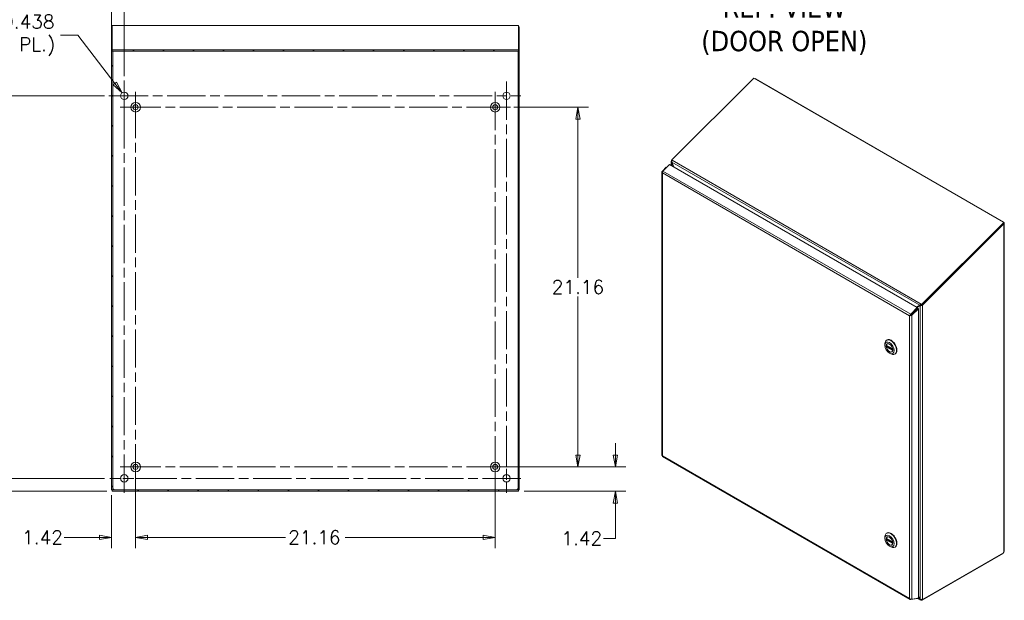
# Model space of a CAD drawing. Header units: inches. Extents: x 5 to 168, y 5 to 106.
# Tile 7 of 12: x 107 to 165, y 42 to 76. Entities that reach past the tile are written whole.
import ezdxf

# ---------------------------------------------------------------- set-up
doc = ezdxf.new("R2010")
doc.units = ezdxf.units.IN
doc.header["$LTSCALE"] = 10
doc.header["$MEASUREMENT"] = 0
doc.linetypes.add('CHAIN', pattern=[0.7087, 0.4724, -0.0591, 0.1181, -0.0591])
doc.layers.get('0').update_dxf_attribs({"lineweight": 0})
for name, color, linetype, lineweight in [('Center Mark (ANSI)', 7, 'Continuous', 5), ('Centerline (ANSI)', 7, 'Continuous', 5), ('Dimension (ANSI)', 7, 'Continuous', 5), ('Hatch (ANSI)', 7, 'Continuous', 5), ('Symbol (ANSI)', 7, 'Continuous', 5), ('Visible (ANSI)', 7, 'Continuous', 5), ('Visible Narrow (ANSI)', 7, 'Continuous', 5)]:
    doc.layers.add(name, color=color, linetype=linetype, lineweight=lineweight)
doc.styles.add('Note Text (ANSI)', font='RomanS.shx')
doc.styles.add('ROMANS', font='romans.shx')
doc.dimstyles.new('Default (ANSI)', dxfattribs={"dimscale": 10, "dimtxt": 0.08, "dimasz": 0.07, "dimexe": 0.0625, "dimexo": 0.0315, "dimgap": 0.0155, "dimtad": 0, "dimtih": 1, "dimtoh": 1, "dimrnd": 1e-08, "dimzin": 0, "dimdsep": 46, "dimtxsty": 'ROMANS', "dimblk": 'Filled-1', "dimcen": 0.09, "dimdle": 0.197, "dimclrd": 256, "dimclre": 256, "dimclrt": 256, "dimadec": 0, "dimazin": 0, "dimtfac": 1, "dimtofl": 0, "dimtmove": 0, "dimatfit": 3, "dimldrblk": 'Filled-1', "dimfxl": 1, "dimtolj": 1, "dimtzin": 0, "dimlwd": -1, "dimlwe": -1, "dimarcsym": 0})

# ---------------------------------------------------------------- blocks, each defined once
blk = doc.blocks.new('Filled-1')
at = {"color": 0}
for p, q in [((0, 0), (-1, 0.179)), ((-1, 0.179), (-1, -0.179)), ((-1, 0), (0, 0)), ((-1, -0.179), (0, 0))]:
    blk.add_line(p, q, dxfattribs=at)
at = {"color": 0, "flags": 128}
blk.add_lwpolyline([(-1, -0.179), (0, 0), (-1, 0.179), (-1, -0.179)], dxfattribs=at)
at = {"color": 0}
blk.add_solid([(-1, -0.179), (0, 0), (-1, 0.179), (-1, -0.179)], dxfattribs=at)
blk = doc.blocks.new('*D24')
at = {"layer": 'Defpoints', "color": 0, "transparency": 16777216}
for p in [(104.151, 48.902), (111.931, 48.902), (112.062, 48.152)]:
    blk.add_point(p, dxfattribs=at)
at = {"layer": 'Dimension (ANSI)', "transparency": 16777216}
for p, q in [((104.151, 49.602), (104.151, 50.302)), ((111.616, 48.902), (103.526, 48.902)), ((111.747, 48.152), (103.526, 48.152)), ((104.151, 47.452), (104.151, 46.373)), ((104.151, 46.373), (103.451, 46.373))]:
    blk.add_line(p, q, dxfattribs=at)
at = {"layer": 'Dimension (ANSI)', "transparency": 16777216, "xscale": 0.7000000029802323, "yscale": 0.7000000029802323, "zscale": 0.7000000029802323}
for p, rotation in [((104.151, 48.902), 270), ((104.151, 48.152), 90)]:
    blk.add_blockref('Filled-1', p, dxfattribs=dict(at, rotation=rotation))
at = {"layer": 'Dimension (ANSI)', "transparency": 16777216, "insert": (100.857, 46.773), "char_height": 0.8, "attachment_point": 1, "style": 'ROMANS'}
blk.add_mtext('\\A1;0.75', dxfattribs=at)
blk = doc.blocks.new('*D25')
at = {"layer": 'Defpoints', "color": 0, "transparency": 16777216}
for p in [(102.264, 71.402), (111.931, 71.402), (111.931, 48.902)]:
    blk.add_point(p, dxfattribs=at)
at = {"layer": 'Dimension (ANSI)', "transparency": 16777216}
for p, q in [((111.616, 71.402), (101.639, 71.402)), ((102.264, 70.702), (102.264, 61.006)), ((102.264, 49.602), (102.264, 59.896)), ((111.616, 48.902), (101.639, 48.902))]:
    blk.add_line(p, q, dxfattribs=at)
at = {"layer": 'Dimension (ANSI)', "transparency": 16777216, "xscale": 0.7000000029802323, "yscale": 0.7000000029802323, "zscale": 0.7000000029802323}
for p, rotation in [((102.264, 71.402), 90), ((102.264, 48.902), 270)]:
    blk.add_blockref('Filled-1', p, dxfattribs=dict(at, rotation=rotation))
at = {"layer": 'Dimension (ANSI)', "transparency": 16777216, "insert": (100.664, 60.851), "char_height": 0.8, "attachment_point": 1, "style": 'ROMANS'}
blk.add_mtext('\\A1;22.50', dxfattribs=at)
blk = doc.blocks.new('*D26')
at = {"layer": 'Defpoints', "color": 0, "transparency": 16777216}
for p in [(112.775, 79.663), (112.025, 74.034), (112.775, 72.246)]:
    blk.add_point(p, dxfattribs=at)
at = {"layer": 'Dimension (ANSI)', "transparency": 16777216}
for p, q in [((112.025, 74.349), (112.025, 80.288)), ((112.775, 72.561), (112.775, 80.288)), ((111.325, 79.663), (110.184, 79.663)), ((113.475, 79.663), (114.175, 79.663))]:
    blk.add_line(p, q, dxfattribs=at)
at = {"layer": 'Dimension (ANSI)', "transparency": 16777216, "xscale": 0.7000000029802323, "yscale": 0.7000000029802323, "zscale": 0.7000000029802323}
blk.add_blockref('Filled-1', (112.025, 79.663), dxfattribs=at)
at = {"layer": 'Dimension (ANSI)', "transparency": 16777216, "xscale": 0.7000000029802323, "yscale": 0.7000000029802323, "zscale": 0.7000000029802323, "rotation": 180}
blk.add_blockref('Filled-1', (112.775, 79.663), dxfattribs=at)
at = {"layer": 'Dimension (ANSI)', "transparency": 16777216, "insert": (108.81, 79.663), "char_height": 0.8, "attachment_point": 5, "style": 'ROMANS'}
blk.add_mtext('\\A1;0.75{\\PTYP.}', dxfattribs=at)
blk = doc.blocks.new('*D27')
at = {"layer": 'Defpoints', "color": 0, "transparency": 16777216}
for p in [(112.642, 71.576), (112.908, 71.228)]:
    blk.add_point(p, dxfattribs=at)
at = {"layer": 'Dimension (ANSI)', "transparency": 16777216}
for p, q in [((109.018, 74.966), (110.051, 74.966)), ((110.051, 74.966), (112.217, 72.132)), ((112.775, 70.502), (112.775, 72.302)), ((111.875, 71.402), (113.675, 71.402))]:
    blk.add_line(p, q, dxfattribs=at)
at = {"layer": 'Dimension (ANSI)', "transparency": 16777216, "xscale": 0.7000000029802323, "yscale": 0.7000000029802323, "zscale": 0.7000000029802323, "rotation": 307.3953127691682}
blk.add_blockref('Filled-1', (112.642, 71.576), dxfattribs=at)
at = {"layer": 'Dimension (ANSI)', "transparency": 16777216, "insert": (106.787, 74.966), "char_height": 0.8, "attachment_point": 5, "style": 'ROMANS'}
blk.add_mtext('\\A1;∅0.438{\\P(4 PL.)}', dxfattribs=at)
blk = doc.blocks.new('*D28')
at = {"layer": 'Defpoints', "color": 0, "transparency": 16777216}
for p in [(134.605, 49.572), (141.679, 49.572), (135.988, 48.152)]:
    blk.add_point(p, dxfattribs=at)
at = {"layer": 'Dimension (ANSI)', "transparency": 16777216}
for p, q in [((141.679, 50.272), (141.679, 50.972)), ((134.92, 49.572), (142.304, 49.572)), ((136.303, 48.152), (142.304, 48.152)), ((141.679, 47.452), (141.679, 45.371)), ((141.679, 45.371), (140.979, 45.371))]:
    blk.add_line(p, q, dxfattribs=at)
at = {"layer": 'Dimension (ANSI)', "transparency": 16777216, "xscale": 0.7000000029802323, "yscale": 0.7000000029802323, "zscale": 0.7000000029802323}
for p, rotation in [((141.679, 49.572), 270), ((141.679, 48.152), 90)]:
    blk.add_blockref('Filled-1', p, dxfattribs=dict(at, rotation=rotation))
at = {"layer": 'Dimension (ANSI)', "transparency": 16777216, "insert": (138.5, 45.771), "char_height": 0.8, "attachment_point": 1, "style": 'ROMANS'}
blk.add_mtext('\\A1;1.42', dxfattribs=at)
blk = doc.blocks.new('*D29')
at = {"layer": 'Defpoints', "color": 0, "transparency": 16777216}
for p in [(135.38, 70.732), (135.38, 49.572), (139.475, 49.572)]:
    blk.add_point(p, dxfattribs=at)
at = {"layer": 'Dimension (ANSI)', "transparency": 16777216}
for p, q in [((135.695, 70.732), (140.1, 70.732)), ((139.475, 70.032), (139.475, 60.707)), ((139.475, 50.272), (139.475, 59.597)), ((135.695, 49.572), (140.1, 49.572))]:
    blk.add_line(p, q, dxfattribs=at)
at = {"layer": 'Dimension (ANSI)', "transparency": 16777216, "xscale": 0.7000000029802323, "yscale": 0.7000000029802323, "zscale": 0.7000000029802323}
for p, rotation in [((139.475, 70.732), 90), ((139.475, 49.572), 270)]:
    blk.add_blockref('Filled-1', p, dxfattribs=dict(at, rotation=rotation))
at = {"layer": 'Dimension (ANSI)', "transparency": 16777216, "insert": (139.475, 60.152), "char_height": 0.8, "attachment_point": 5, "style": 'ROMANS'}
blk.add_mtext('\\A1;21.16', dxfattribs=at)
blk = doc.blocks.new('*D33')
at = {"layer": 'Defpoints', "color": 0, "transparency": 16777216}
for p in [(113.445, 49.572), (112.025, 48.227), (112.025, 45.428)]:
    blk.add_point(p, dxfattribs=at)
at = {"layer": 'Dimension (ANSI)', "transparency": 16777216}
for p, q in [((113.445, 49.257), (113.445, 44.803)), ((112.025, 47.912), (112.025, 44.803)), ((111.325, 45.428), (109.243, 45.428)), ((114.145, 45.428), (114.845, 45.428))]:
    blk.add_line(p, q, dxfattribs=at)
at = {"layer": 'Dimension (ANSI)', "transparency": 16777216, "xscale": 0.7000000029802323, "yscale": 0.7000000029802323, "zscale": 0.7000000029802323}
blk.add_blockref('Filled-1', (112.025, 45.428), dxfattribs=at)
at = {"layer": 'Dimension (ANSI)', "transparency": 16777216, "xscale": 0.7000000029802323, "yscale": 0.7000000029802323, "zscale": 0.7000000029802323, "rotation": 180}
blk.add_blockref('Filled-1', (113.445, 45.428), dxfattribs=at)
at = {"layer": 'Dimension (ANSI)', "transparency": 16777216, "insert": (106.764, 45.828), "char_height": 0.8, "attachment_point": 1, "style": 'ROMANS'}
blk.add_mtext('\\A1;1.42', dxfattribs=at)
blk = doc.blocks.new('*D34')
at = {"layer": 'Defpoints', "color": 0, "transparency": 16777216}
for p in [(113.445, 49.572), (134.605, 49.572), (134.605, 45.428)]:
    blk.add_point(p, dxfattribs=at)
at = {"layer": 'Dimension (ANSI)', "transparency": 16777216}
for p, q in [((113.445, 49.257), (113.445, 44.803)), ((134.605, 49.257), (134.605, 44.803)), ((114.145, 45.428), (122.27, 45.428)), ((133.905, 45.428), (125.78, 45.428))]:
    blk.add_line(p, q, dxfattribs=at)
at = {"layer": 'Dimension (ANSI)', "transparency": 16777216, "xscale": 0.7000000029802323, "yscale": 0.7000000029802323, "zscale": 0.7000000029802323, "rotation": 180}
blk.add_blockref('Filled-1', (113.445, 45.428), dxfattribs=at)
at = {"layer": 'Dimension (ANSI)', "transparency": 16777216, "xscale": 0.7000000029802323, "yscale": 0.7000000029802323, "zscale": 0.7000000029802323}
blk.add_blockref('Filled-1', (134.605, 45.428), dxfattribs=at)
at = {"layer": 'Dimension (ANSI)', "transparency": 16777216, "insert": (122.425, 45.828), "char_height": 0.8, "attachment_point": 1, "style": 'ROMANS'}
blk.add_mtext('\\A1;21.16', dxfattribs=at)

msp = doc.modelspace()

# ---------------------------------------------------------------- hatches: boundary and pattern name
at = {"layer": 'Hatch (ANSI)'}
h = msp.add_hatch(dxfattribs=at)
h.set_pattern_fill('ANSI31', color=256, scale=10, style=0)
h.paths.add_polyline_path([(112.0617, 48.1522), (135.9877, 48.1522), (135.9877, 48.2262), (112.0617, 48.2262)])
h.paths.add_polyline_path([(135.9507, 74.0341), (135.9507, 48.2272), (136.0247, 48.2272), (136.0247, 74.0341), (135.9877, 74.0341)])
h.paths.add_polyline_path([(112.0247, 48.2272), (112.0987, 48.2272), (112.0987, 74.0341), (112.0617, 74.0341), (112.0247, 74.0341)])
h = msp.add_hatch(dxfattribs=at)
h.set_pattern_fill('ANSI31', color=256, scale=10, angle=90, style=0)
h.paths.add_polyline_path([(112.0617, 74.1129), (112.0617, 74.0341), (112.0987, 74.0341), (135.9507, 74.0341), (135.9877, 74.0341), (135.9877, 74.1129)])

# ---------------------------------------------------------------- linework, layer by layer
at = {"layer": 'Center Mark (ANSI)', "linetype": 'CHAIN', "ltscale": 0.093645}
for p, q in [((112.7747, 72.246), (112.7747, 70.5585)), ((135.2747, 72.246), (135.2747, 70.5585)), ((135.2747, 48.0585), (135.2747, 49.746)), ((111.9309, 48.9022), (113.6184, 48.9022))]:
    msp.add_line(p, q, dxfattribs=at)
at = {"layer": 'Center Mark (ANSI)', "linetype": 'CHAIN', "ltscale": 0.086006}
for p, q in [((113.4447, 71.5072), (113.4447, 69.9572)), ((134.6047, 71.5072), (134.6047, 69.9572)), ((113.4447, 50.3472), (113.4447, 48.7972)), ((134.6047, 50.3472), (134.6047, 48.7972))]:
    msp.add_line(p, q, dxfattribs=at)
at = {"layer": 'Center Mark (ANSI)', "linetype": 'CHAIN', "ltscale": 0.100617}
for p, q in [((112.5382, 70.7322), (114.3512, 70.7322)), ((135.5112, 70.7322), (133.6982, 70.7322)), ((112.5382, 49.5722), (114.3512, 49.5722)), ((135.5112, 49.5722), (133.6982, 49.5722))]:
    msp.add_line(p, q, dxfattribs=at)
at = {"layer": 'Centerline (ANSI)', "linetype": 'CHAIN', "ltscale": 0.476224}
for p, q in [((112.7747, 48.0585), (112.7747, 72.246)), ((135.2747, 72.246), (135.2747, 48.0585)), ((111.9309, 71.4022), (136.1184, 71.4022)), ((113.4447, 48.6657), (113.4447, 71.6387)), ((134.6047, 71.6387), (134.6047, 48.6657)), ((112.6697, 70.7322), (135.3797, 70.7322)), ((112.6697, 49.5722), (135.3797, 49.5722)), ((136.1184, 48.9022), (111.9309, 48.9022))]:
    msp.add_line(p, q, dxfattribs=at)
at = {"layer": 'Visible (ANSI)'}
for p, q in [((112.0617, 75.4517), (112.0247, 75.4517)), ((112.0247, 74.0341), (112.0247, 75.4517)), ((112.0617, 74.1129), (112.0617, 75.5434)), ((112.0617, 75.5434), (135.9877, 75.5434)), ((135.9877, 75.5434), (135.9877, 74.1129)), ((136.0247, 75.4517), (135.9877, 75.4517)), ((136.0247, 75.4517), (136.0247, 74.0341)), ((112.0987, 74.0341), (112.0247, 74.0341)), ((112.0247, 74.0341), (112.0247, 48.2272)), ((112.0617, 74.1129), (112.0617, 74.0341)), ((135.9877, 74.1129), (112.0617, 74.1129)), ((112.0617, 74.0341), (135.9877, 74.0341)), ((112.0987, 48.2272), (112.0987, 74.0341)), ((135.9507, 74.0341), (135.9507, 48.2272)), ((136.0247, 74.0341), (135.9507, 74.0341)), ((135.9877, 74.0341), (135.9877, 74.1129)), ((136.0247, 48.2272), (136.0247, 74.0341)), ((144.9953, 67.6337), (149.8261, 72.453)), ((149.8261, 72.453), (164.5376, 63.9593)), ((149.9051, 72.4073), (149.9108, 72.4106)), ((149.9108, 72.4106), (149.9225, 72.4088)), ((149.9225, 72.4088), (149.9126, 72.403)), ((149.9225, 72.4088), (164.5267, 63.977)), ((144.862, 67.3684), (144.4713, 66.9786)), ((144.862, 67.3684), (159.4503, 58.9458)), ((144.965, 67.3089), (144.965, 67.5591)), ((144.9918, 67.6101), (145.0009, 67.6192)), ((144.9918, 67.6101), (145.008, 67.6007)), ((144.9979, 67.5117), (144.9918, 67.5082)), ((145.0978, 67.2323), (144.9918, 67.5082)), ((144.9953, 67.6337), (145.0181, 67.6205)), ((145.0086, 67.5993), (144.9953, 67.6337)), ((144.9988, 67.5077), (145.1105, 67.2249)), ((145.0181, 67.6205), (145.017, 67.6166)), ((144.4207, 66.9218), (144.4207, 50.2519)), ((144.6779, 67.2006), (144.4475, 66.9707)), ((144.4475, 66.9707), (144.4621, 66.9623)), ((144.688, 67.1948), (144.6779, 67.2006)), ((164.5376, 63.9593), (159.7074, 59.1406)), ((164.5531, 63.9189), (159.726, 59.1033)), ((164.5384, 63.8683), (159.7488, 59.0901)), ((164.5384, 63.8683), (164.5156, 63.8815)), ((164.5168, 63.9713), (164.5267, 63.977)), ((164.5267, 63.977), (164.5384, 63.9653)), ((164.5384, 63.9653), (164.5327, 63.9621)), ((164.5531, 63.9189), (164.5376, 63.9593)), ((164.5652, 63.9168), (164.5652, 44.617)), ((159.6774, 59.1524), (159.6847, 59.1537)), ((159.688, 59.1249), (159.6774, 59.1524)), ((159.6847, 59.1537), (159.7002, 59.1133)), ((159.6847, 59.1537), (159.7074, 59.1406)), ((159.693, 59.112), (159.688, 59.1249)), ((159.7002, 59.1133), (159.693, 59.112)), ((159.7221, 59.1007), (159.7002, 59.1133)), ((159.7074, 59.1406), (159.723, 59.1002)), ((159.4503, 58.9458), (159.0596, 58.556)), ((159.0752, 58.5157), (159.0596, 58.556)), ((159.0752, 58.5157), (159.4659, 58.9054)), ((159.4663, 58.9047), (159.0822, 58.5214)), ((159.1277, 58.4952), (159.5118, 58.8784)), ((159.4046, 58.9722), (159.5936, 59.0814)), ((159.6194, 59.0629), (159.4416, 58.9509)), ((159.4659, 58.9054), (159.4503, 58.9458)), ((159.4663, 58.9047), (159.5118, 58.8784)), ((159.5118, 41.8625), (159.5118, 58.8784)), ((159.6245, 59.0992), (159.5936, 59.0814)), ((159.6649, 59.0892), (159.6194, 59.0629)), ((159.726, 59.1033), (159.7488, 59.0901)), ((159.0437, 58.4983), (158.9982, 58.4721)), ((159.0822, 58.5214), (159.0979, 58.5123)), ((159.0979, 58.5123), (159.1277, 58.4952)), ((157.5469, 56.7323), (157.5469, 56.8161)), ((157.6462, 57.0355), (157.6704, 57.0495)), ((157.7045, 56.828), (157.678, 56.8127)), ((157.6275, 56.7258), (158.0046, 56.5081)), ((157.688, 56.6909), (157.6339, 56.6597)), ((157.8132, 56.271), (157.8858, 56.2291)), ((157.9749, 56.3596), (157.9484, 56.3443)), ((158.1255, 56.2054), (158.1497, 56.2194)), ((144.4544, 50.1912), (159.0293, 41.7764)), ((112.0247, 48.2272), (112.0987, 48.2272)), ((135.9877, 48.2262), (112.0617, 48.2262)), ((112.0617, 48.2262), (112.0617, 48.1522)), ((112.0617, 48.1522), (135.9877, 48.1522)), ((135.9507, 48.2272), (136.0247, 48.2272)), ((135.9877, 48.1522), (135.9877, 48.2262)), ((157.5469, 45.3723), (157.5469, 45.4562)), ((157.6275, 45.3659), (158.0046, 45.1482)), ((157.688, 45.331), (157.6339, 45.2997)), ((157.6462, 45.6756), (157.6704, 45.6896)), ((157.7045, 45.4681), (157.678, 45.4528)), ((157.8132, 44.9111), (157.8858, 44.8692)), ((157.9749, 44.9996), (157.9484, 44.9843)), ((158.1255, 44.8454), (158.1497, 44.8594)), ((159.726, 41.7337), (164.502, 44.491)), ((164.5226, 44.5299), (159.7488, 41.7738)), ((164.502, 44.491), (164.502, 44.518)), ((159.4503, 41.8301), (159.0596, 41.7688)), ((159.0673, 41.7976), (159.0596, 41.7688)), ((159.5118, 41.8625), (159.1277, 41.8022)), ((159.4566, 41.8538), (159.4503, 41.8301)), ((159.6631, 41.7391), (159.4627, 41.8548)), ((159.5118, 41.9821), (159.6194, 41.7958)), ((159.5118, 41.9811), (159.6189, 41.7955)), ((159.6189, 41.7955), (159.6194, 41.7958)), ((159.726, 41.7862), (159.726, 41.7337)), ((159.7488, 41.7738), (159.7269, 41.7864)), ((159.7488, 41.7958), (159.7488, 41.7738))]:
    msp.add_line(p, q, dxfattribs=at)
for centre, radius in [((112.7747, 71.4022), 0.2188), ((135.2747, 71.4022), 0.2188), ((113.4447, 70.7322), 0.2815), ((113.4447, 70.7322), 0.15), ((134.6047, 70.7322), 0.2815), ((134.6047, 70.7322), 0.15), ((113.4447, 49.5722), 0.2815), ((134.6047, 49.5722), 0.2815), ((113.4447, 49.5722), 0.15), ((134.6047, 49.5722), 0.15), ((112.7747, 48.9022), 0.2188), ((135.2747, 48.9022), 0.2188)]:
    msp.add_circle(centre, radius, dxfattribs=at)
for centre, start, end in [((112.0868, 48.2143), 38.047399, 51.952601), ((135.9626, 48.2143), 128.047399, 141.952601)]:
    msp.add_arc(centre, 0.07, start, end, dxfattribs=at)
for centre, major_axis in [((157.8132, 56.5785), (0.1883, -0.3261)), ((157.8132, 56.5785), (0.1378, -0.2387)), ((157.8132, 45.2186), (0.1883, -0.3261)), ((157.8132, 45.2186), (0.1378, -0.2387))]:
    msp.add_ellipse(centre, major_axis=major_axis, ratio=0.5773503, dxfattribs=at)
for centre, major_axis, start_param, end_param in [((157.8858, 56.6205), (-0.2396, 0.4151), 2.3561945, 7.0685835), ((157.8132, 56.5785), (-0.1352, 0.2342), 4.1309333, 6.864641), ((157.91, 56.6344), (0.2396, -0.4151), 0, 3.1415927), ((157.8132, 56.5785), (0.1352, -0.2342), 4.1309333, 6.864641), ((157.8858, 45.2605), (-0.2396, 0.4151), 2.3561945, 7.0685835), ((157.8132, 45.2186), (-0.1352, 0.2342), 4.1309333, 6.864641), ((157.8132, 45.2186), (0.1352, -0.2342), 4.1309333, 6.864641), ((157.91, 45.2745), (0.2396, -0.4151), 0, 3.1415927), ((164.5649, 44.5452), (0.0304, 0.0527), 1.4494505, 2.1709668)]:
    msp.add_ellipse(centre, major_axis=major_axis, ratio=0.5773503, start_param=start_param, end_param=end_param, dxfattribs=at)
for points in [[(112.0247, 75.4517), (112.0247, 75.4575), (112.039, 75.4632), (112.0618, 75.469)], [(149.8912, 72.4154), (149.8984, 72.4143), (149.905, 72.4127), (149.9108, 72.4106)], [(144.9918, 67.6101), (144.9853, 67.6046), (144.9798, 67.5985), (144.9755, 67.5921)], [(144.4475, 66.9707), (144.4466, 66.97), (144.4457, 66.9692), (144.4448, 66.9685)], [(164.5384, 63.9653), (164.5449, 63.9602), (164.5504, 63.9544), (164.5547, 63.9483)], [(159.693, 59.112), (159.6783, 59.1124), (159.6646, 59.1107), (159.653, 59.1092)], [(159.7267, 59.0755), (159.7348, 59.0797), (159.7423, 59.0846), (159.7488, 59.0901)], [(159.0437, 58.4983), (159.0495, 58.5034), (159.0598, 58.5108), (159.0722, 58.5148)], [(159.0722, 58.5148), (159.0731, 58.5151), (159.0741, 58.5154), (159.0752, 58.5157)], [(159.1277, 58.4952), (159.1267, 58.4944), (159.1258, 58.4937), (159.1248, 58.493)], [(112.1299, 48.2695), (112.1206, 48.2733), (112.1104, 48.2764), (112.1, 48.2788)], [(112.1512, 48.2275), (112.1488, 48.2379), (112.1457, 48.2482), (112.1419, 48.2575)], [(135.9074, 48.2575), (135.9036, 48.2482), (135.9005, 48.2379), (135.8981, 48.2275)], [(135.9494, 48.2788), (135.939, 48.2764), (135.9287, 48.2733), (135.9194, 48.2695)], [(159.6189, 41.7955), (159.6191, 41.7951), (159.6192, 41.7947), (159.6194, 41.7943)], [(159.726, 41.7337), (159.7179, 41.7307), (159.7096, 41.7292), (159.7015, 41.729)], [(159.7267, 41.7864), (159.7348, 41.7888), (159.7423, 41.792), (159.7488, 41.7958)]]:
    msp.add_open_spline(points, degree=3, dxfattribs=at)
for points, knots in [([(135.9874, 75.469), (136.0057, 75.4644), (136.0187, 75.4598), (136.023, 75.4553), (136.0241, 75.4541), (136.0247, 75.4529), (136.0247, 75.4517)], [0.70555452, 0.70555452, 0.70555452, 0.70555452, 1.39258953, 1.39258953, 1.39258953, 1.57079633, 1.57079633, 1.57079633, 1.57079633]), ([(144.9755, 67.5921), (144.96, 67.5688), (144.9623, 67.5405), (144.9813, 67.5185), (144.9844, 67.5149), (144.9879, 67.5114), (144.9918, 67.5082)], [0.3014573, 0.3014573, 0.3014573, 0.3014573, 1.3925895, 1.3925895, 1.3925895, 1.5707963, 1.5707963, 1.5707963, 1.5707963]), ([(145.017, 67.6166), (145.0021, 67.5903), (144.9925, 67.5522), (144.9967, 67.5193), (144.9972, 67.5154), (144.9979, 67.5115), (144.9988, 67.5077)], [0, 0, 0, 0, 1.0905904, 1.0905904, 1.0905904, 1.2217305, 1.2217305, 1.2217305, 1.2217305]), ([(144.4448, 66.9685), (144.4239, 66.9504), (144.4158, 66.9259), (144.424, 66.9037), (144.4282, 66.8925), (144.4364, 66.8819), (144.4475, 66.8729)], [-0.9727877, -0.9727877, -0.9727877, -0.9727877, -0.32751892, -0.32751892, -0.32751892, 0, 0, 0, 0]), ([(144.4713, 66.9786), (144.4554, 66.9542), (144.4443, 66.9189), (144.4458, 66.8878), (144.4461, 66.8827), (144.4466, 66.8777), (144.4475, 66.8729)], [-1, -1, -1, -1, -0.14070877, -0.14070877, -0.14070877, 0, 0, 0, 0]), ([(164.5547, 63.9483), (164.5702, 63.9261), (164.5678, 63.899), (164.5488, 63.8781), (164.5457, 63.8746), (164.5422, 63.8714), (164.5384, 63.8683)], [0.3014573, 0.3014573, 0.3014573, 0.3014573, 1.3925895, 1.3925895, 1.3925895, 1.5707963, 1.5707963, 1.5707963, 1.5707963]), ([(159.5936, 59.0814), (159.6059, 59.1015), (159.6321, 59.129), (159.6653, 59.1465), (159.6692, 59.1486), (159.6733, 59.1506), (159.6774, 59.1524)], [0, 0, 0, 0, 1.0905904, 1.0905904, 1.0905904, 1.2217305, 1.2217305, 1.2217305, 1.2217305]), ([(159.653, 59.1092), (159.6476, 59.1085), (159.6421, 59.1071), (159.6326, 59.1035), (159.6284, 59.1015), (159.6245, 59.0992)], [0, 0, 0, 0, 0.047970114, 0.047970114, 0.089402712, 0.089402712, 0.089402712, 0.089402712]), ([(159.7008, 59.113), (159.691, 59.1009), (159.6761, 59.0931), (159.6666, 59.0898), (159.666, 59.0896), (159.6654, 59.0894), (159.6649, 59.0892)], [0.1230219, 0.1230219, 0.1230219, 0.1230219, 1.4834748, 1.4834748, 1.4834748, 1.5707963, 1.5707963, 1.5707963, 1.5707963]), ([(159.0596, 58.556), (159.0329, 58.5379), (159.0111, 58.5088), (159.0018, 58.4839), (159.0003, 58.4798), (158.9991, 58.4758), (158.9982, 58.4721)], [-1, -1, -1, -1, -0.1407088, -0.1407088, -0.1407088, 0, 0, 0, 0]), ([(159.6194, 59.0629), (159.6429, 59.0556), (159.6799, 59.0567), (159.7116, 59.0688), (159.7168, 59.0708), (159.7219, 59.073), (159.7267, 59.0755)], [0, 0, 0, 0, 1.0911322, 1.0911322, 1.0911322, 1.269339, 1.269339, 1.269339, 1.269339]), ([(159.1248, 58.493), (159.1021, 58.4759), (159.0682, 58.4663), (159.0385, 58.4661), (159.0233, 58.466), (159.0093, 58.4682), (158.9982, 58.4721)], [-0.9727877, -0.9727877, -0.9727877, -0.9727877, -0.32751892, -0.32751892, -0.32751892, 0, 0, 0, 0]), ([(159.0437, 58.4983), (159.0529, 58.5001), (159.0689, 58.5064), (159.0793, 58.5179), (159.0803, 58.5191), (159.0813, 58.5202), (159.0822, 58.5214)], [0, 0, 0, 0, 0.9110099, 0.9110099, 0.9110099, 1, 1, 1, 1]), ([(157.6275, 56.7258), (157.6268, 56.7263), (157.6262, 56.727), (157.6257, 56.7289), (157.6257, 56.7301), (157.6259, 56.7314)], [0.152064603, 0.152064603, 0.152064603, 0.152064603, 0.167283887, 0.167283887, 0.182626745, 0.182626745, 0.182626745, 0.182626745]), ([(157.6259, 56.6419), (157.6257, 56.6435), (157.6257, 56.6453), (157.6262, 56.6488), (157.6268, 56.6507), (157.6282, 56.6538), (157.6292, 56.6554), (157.6314, 56.658), (157.6327, 56.659), (157.6339, 56.6597)], [0.061064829, 0.061064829, 0.061064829, 0.061064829, 0.076407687, 0.076407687, 0.091750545, 0.091750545, 0.106798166, 0.106798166, 0.121845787, 0.121845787, 0.121845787, 0.121845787]), ([(158.0005, 56.5151), (158.0007, 56.5136), (158.0012, 56.5121), (158.0027, 56.5096), (158.0036, 56.5087), (158.0047, 56.508), (158.0048, 56.508), (158.005, 56.5079)], [0.061064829, 0.061064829, 0.061064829, 0.061064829, 0.076407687, 0.076407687, 0.091750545, 0.091750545, 0.093358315, 0.093358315, 0.093358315, 0.093358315]), ([(158.0063, 56.4366), (158.0057, 56.4359), (158.0051, 56.4352), (158.0036, 56.4331), (158.0027, 56.4315), (158.0012, 56.4284), (158.0007, 56.4269), (158.0005, 56.4257)], [0.144313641, 0.144313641, 0.144313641, 0.144313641, 0.151941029, 0.151941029, 0.167283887, 0.167283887, 0.182626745, 0.182626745, 0.182626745, 0.182626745]), ([(144.4209, 50.2519), (144.4208, 50.2485), (144.4218, 50.245), (144.424, 50.2418), (144.4282, 50.2355), (144.4364, 50.23), (144.4475, 50.2261)], [-0.5, -0.5, -0.5, -0.5, -0.32751892, -0.32751892, -0.32751892, 0, 0, 0, 0]), ([(144.4545, 50.1914), (144.4484, 50.195), (144.4449, 50.2035), (144.4458, 50.2154), (144.4461, 50.2187), (144.4466, 50.2223), (144.4475, 50.2261)], [-0.64285714, -0.64285714, -0.64285714, -0.64285714, -0.14070877, -0.14070877, -0.14070877, 0, 0, 0, 0]), ([(112.0987, 48.2695), (112.0987, 48.2815), (112.1039, 48.2866), (112.1131, 48.2833), (112.1185, 48.2814), (112.1248, 48.2766), (112.1299, 48.2695)], [-2.2348487, -2.2348487, -2.2348487, -2.2348487, -1.400927, -1.400927, -1.400927, -0.9067439, -0.9067439, -0.9067439, -0.9067439]), ([(112.1419, 48.2575), (112.1539, 48.2488), (112.1591, 48.2371), (112.1558, 48.2312), (112.1538, 48.2277), (112.149, 48.2262), (112.1419, 48.2262)], [-0.6640524, -0.6640524, -0.6640524, -0.6640524, 0.1698694, 0.1698694, 0.1698694, 0.6640524, 0.6640524, 0.6640524, 0.6640524]), ([(135.9074, 48.2262), (135.8954, 48.2262), (135.8903, 48.2314), (135.8936, 48.2406), (135.8955, 48.2461), (135.9003, 48.2523), (135.9074, 48.2575)], [2.4775403, 2.4775403, 2.4775403, 2.4775403, 3.311462, 3.311462, 3.311462, 3.805645, 3.805645, 3.805645, 3.805645]), ([(135.9194, 48.2695), (135.9281, 48.2815), (135.9398, 48.2866), (135.9457, 48.2833), (135.9492, 48.2814), (135.9507, 48.2766), (135.9507, 48.2695)], [-2.2348487, -2.2348487, -2.2348487, -2.2348487, -1.400927, -1.400927, -1.400927, -0.9067439, -0.9067439, -0.9067439, -0.9067439]), ([(157.6275, 45.3659), (157.6268, 45.3663), (157.6262, 45.367), (157.6257, 45.369), (157.6257, 45.3702), (157.6259, 45.3714)], [0.152064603, 0.152064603, 0.152064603, 0.152064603, 0.167283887, 0.167283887, 0.182626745, 0.182626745, 0.182626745, 0.182626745]), ([(157.6259, 45.282), (157.6257, 45.2835), (157.6257, 45.2853), (157.6262, 45.2889), (157.6268, 45.2907), (157.6282, 45.2939), (157.6292, 45.2954), (157.6314, 45.298), (157.6327, 45.299), (157.6339, 45.2997)], [0.061064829, 0.061064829, 0.061064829, 0.061064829, 0.076407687, 0.076407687, 0.091750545, 0.091750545, 0.106798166, 0.106798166, 0.121845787, 0.121845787, 0.121845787, 0.121845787]), ([(158.0005, 45.1552), (158.0007, 45.1536), (158.0012, 45.1521), (158.0027, 45.1497), (158.0036, 45.1487), (158.0047, 45.1481), (158.0048, 45.148), (158.005, 45.148)], [0.061064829, 0.061064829, 0.061064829, 0.061064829, 0.076407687, 0.076407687, 0.091750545, 0.091750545, 0.093358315, 0.093358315, 0.093358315, 0.093358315]), ([(158.0063, 45.0767), (158.0057, 45.076), (158.0051, 45.0753), (158.0036, 45.0731), (158.0027, 45.0715), (158.0012, 45.0685), (158.0007, 45.067), (158.0005, 45.0657)], [0.144313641, 0.144313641, 0.144313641, 0.144313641, 0.151941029, 0.151941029, 0.167283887, 0.167283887, 0.182626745, 0.182626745, 0.182626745, 0.182626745]), ([(164.5384, 44.569), (164.5522, 44.5835), (164.5643, 44.6006), (164.5651, 44.6152), (164.5652, 44.6158), (164.5652, 44.6164), (164.5652, 44.617)], [0.90674395, 0.90674395, 0.90674395, 0.90674395, 1.54444669, 1.54444669, 1.54444669, 1.57079633, 1.57079633, 1.57079633, 1.57079633]), ([(159.1277, 41.8022), (159.1049, 41.7942), (159.0695, 41.794), (159.0385, 41.8041), (159.0233, 41.8091), (159.0093, 41.8163), (158.9982, 41.8252)], [-1, -1, -1, -1, -0.3275189, -0.3275189, -0.3275189, 0, 0, 0, 0]), ([(159.0596, 41.7688), (159.0329, 41.7685), (159.0111, 41.7848), (159.0018, 41.8115), (159.0003, 41.8158), (158.9991, 41.8204), (158.9982, 41.8252)], [-1, -1, -1, -1, -0.1407088, -0.1407088, -0.1407088, 0, 0, 0, 0]), ([(159.6194, 41.7958), (159.6422, 41.7826), (159.6775, 41.7772), (159.7086, 41.7822), (159.7148, 41.7832), (159.7209, 41.7846), (159.7267, 41.7864)], [0, 0, 0, 0, 0.67248108, 0.67248108, 0.67248108, 0.80808632, 0.80808632, 0.80808632, 0.80808632]), ([(159.7015, 41.729), (159.6808, 41.7286), (159.6612, 41.7373), (159.646, 41.752), (159.6345, 41.7633), (159.6255, 41.7779), (159.6194, 41.7943)], [-0.82017153, -0.82017153, -0.82017153, -0.82017153, -0.35922959, -0.35922959, -0.35922959, -0.00855736, -0.00855736, -0.00855736, -0.00855736])]:
    msp.add_open_spline(points, degree=3, knots=knots, dxfattribs=at)
at = {"layer": 'Visible Narrow (ANSI)'}
for p, q in [((144.9918, 67.5082), (144.9918, 67.2935)), ((159.5936, 59.0814), (144.9988, 67.5077)), ((145.017, 67.6166), (159.6774, 59.1524)), ((144.4475, 66.8729), (144.4475, 50.2261)), ((158.9982, 58.4721), (144.4475, 66.8729)), ((144.4713, 66.9786), (159.0596, 58.556)), ((164.5384, 44.569), (164.5384, 63.8683)), ((159.2108, 58.651), (159.2108, 58.6497)), ((159.2492, 58.6893), (159.2492, 58.6881)), ((159.6194, 41.7958), (159.6194, 59.0629)), ((159.7488, 59.0901), (159.7488, 41.7958)), ((158.9982, 41.8252), (158.9982, 58.4721)), ((159.1277, 58.4952), (159.1277, 41.8022)), ((157.6259, 56.7314), (158.0005, 56.5151)), ((158.0005, 56.4257), (157.6259, 56.6419)), ((158.0071, 56.4442), (157.6339, 56.6597)), ((144.4475, 50.2261), (158.9982, 41.8252)), ((157.6259, 45.3714), (158.0005, 45.1552)), ((158.0005, 45.0657), (157.6259, 45.282)), ((158.0071, 45.0843), (157.6339, 45.2997)), ((159.5048, 41.8614), (159.6189, 41.7955))]:
    msp.add_line(p, q, dxfattribs=at)
for points in [[(144.9755, 67.5921), (144.9847, 67.586), (144.9931, 67.5802), (145.0005, 67.5746)], [(164.5444, 63.9416), (164.5479, 63.9439), (164.5514, 63.9462), (164.5547, 63.9483)], [(159.6194, 41.7943), (159.6198, 41.7946), (159.6202, 41.7948), (159.6206, 41.795)]]:
    msp.add_open_spline(points, degree=3, dxfattribs=at)
for points, knots in [([(144.4448, 66.9685), (144.4466, 66.9673), (144.4484, 66.9661), (144.4533, 66.9626), (144.4562, 66.9604), (144.4588, 66.9578), (144.4592, 66.9574), (144.4596, 66.957)], [-0.17603931, -0.17603931, -0.17603931, -0.17603931, -0.156035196, -0.156035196, -0.118656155, -0.118656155, -0.111067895, -0.111067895, -0.111067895, -0.111067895]), ([(159.6649, 59.0892), (159.6668, 59.0898), (159.6687, 59.0904), (159.6727, 59.0914), (159.6746, 59.0918), (159.6799, 59.0922), (159.6832, 59.0919), (159.6914, 59.0904), (159.6968, 59.0888), (159.7107, 59.0833), (159.7192, 59.0792), (159.7267, 59.0755)], [-0.29814604, -0.29814604, -0.29814604, -0.29814604, -0.2606298, -0.2606298, -0.22498996, -0.22498996, -0.16972974, -0.16972974, -0.09279641, -0.09279641, 0, 0, 0, 0]), ([(159.0722, 58.5148), (159.0715, 58.515), (159.0708, 58.5151), (159.0693, 58.5152), (159.0685, 58.5151), (159.0667, 58.5146), (159.0657, 58.5142), (159.0633, 58.5131), (159.0619, 58.5123), (159.0587, 58.5102), (159.0566, 58.5087), (159.0508, 58.5043), (159.047, 58.5012), (159.0437, 58.4983)], [-0.16670921, -0.16670921, -0.16670921, -0.16670921, -0.15447317, -0.15447317, -0.14254852, -0.14254852, -0.12696539, -0.12696539, -0.10310694, -0.10310694, -0.06493829, -0.06493829, 0, 0, 0, 0]), ([(159.0437, 58.4983), (159.049, 58.4993), (159.0549, 58.5008), (159.0665, 58.5026), (159.0712, 58.503), (159.0839, 58.5032), (159.0907, 58.5023), (159.0964, 58.5018), (159.0981, 58.5017), (159.0994, 58.5017)], [-0.099162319, -0.099162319, -0.099162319, -0.099162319, -0.0660097, -0.0660097, -0.044225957, -0.044225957, -0.012117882, -0.012117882, 0, 0, 0, 0]), ([(159.0994, 58.5017), (159.1002, 58.5017), (159.1011, 58.5016), (159.1072, 58.501), (159.1137, 58.4985), (159.1248, 58.493)], [-0.15347169, -0.15347169, -0.15347169, -0.15347169, -0.13131793, -0.13131793, 0, 0, 0, 0]), ([(159.6916, 41.7805), (159.6943, 41.7739), (159.6963, 41.7668), (159.6996, 41.7495), (159.7007, 41.7397), (159.7015, 41.729)], [-0.21324459, -0.21324459, -0.21324459, -0.21324459, -0.10989112, -0.10989112, 0, 0, 0, 0])]:
    msp.add_open_spline(points, degree=3, knots=knots, dxfattribs=at)

# ---------------------------------------------------------------- texts
at = {"layer": 'Symbol (ANSI)', "insert": (151.6214, 75.5081), "char_height": 1.2, "width": 10.364344, "attachment_point": 5, "line_spacing_factor": 0.987884, "style": 'Note Text (ANSI)'}
msp.add_mtext('{\\fTahoma|b0|i0;\\H1.2000;REF. VIEW\\P(DOOR OPEN)}', dxfattribs=at)

# ---------------------------------------------------------------- dimensions: what is measured, and where the dimension line sits
at = {"layer": 'Dimension (ANSI)'}
dim = msp.add_linear_dim(base=(112.7747, 79.6631), p1=(112.0247, 74.0341), p2=(112.7747, 72.246), angle=180, text='<>{\\PTYP.}', dimstyle='Default (ANSI)', override={"dimtih": 0, "dimtoh": 0, "dimdec": 2, "dimtp": 0, "dimtm": 0, "dimtdec": 2, "dimatfit": 1}, dxfattribs=at)
dim.commit()
dim.dimension.update_dxf_attribs({"geometry": '*D26', "text_midpoint": (108.81, 79.6631), "dimtype": 160})
dim = msp.add_diameter_dim_2p(p1=(112.90752, 71.22845), p2=(112.64182, 71.57602), text='<>{\\P(4 PL.)}', dimstyle='Default (ANSI)', override={"dimdec": 3, "dimlfac": 1, "dimtp": 0, "dimtm": 0, "dimtdec": 3}, dxfattribs=at)
dim.commit()
dim.dimension.update_dxf_attribs({"geometry": '*D27', "text_midpoint": (106.78726, 74.96574), "dimtype": 163})
for base, p1, p2, angle, override, picture, middle in [((102.264, 71.4022), (111.9309, 48.9022), (111.9309, 71.4022), 90, {"dimdec": 2, "dimtp": 0, "dimtm": 0, "dimtdec": 2, "dimatfit": 1}, '*D25', (102.264, 60.4511)), ((139.4747, 49.5722), (135.3797, 70.7322), (135.3797, 49.5722), 270, {"dimdec": 2, "dimtp": 0, "dimtm": 0, "dimtdec": 2, "dimatfit": 1}, '*D29', (139.4747, 60.1522)), ((141.6791, 49.5722), (135.9877, 48.1522), (134.6047, 49.5722), 270, {"dimdec": 2, "dimtp": 0, "dimtm": 0, "dimtdec": 2, "dimatfit": 1}, '*D28', (139.6622, 45.3715)), ((104.1505, 48.9022), (112.0617, 48.1522), (111.9309, 48.9022), 270, {"dimdec": 2, "dimtp": 0, "dimtm": 0, "dimtdec": 2, "dimatfit": 1}, '*D24', (102.0765, 46.3729)), ((112.0247, 45.4279), (113.4447, 49.5722), (112.0247, 48.2272), 180, {"dimtih": 0, "dimtoh": 0, "dimdec": 2, "dimtp": 0, "dimtm": 0, "dimtdec": 2, "dimatfit": 1}, '*D33', (107.9258, 45.4279)), ((134.6047, 45.4279), (113.4447, 49.5722), (134.6047, 49.5722), 180, {"dimtih": 0, "dimtoh": 0, "dimdec": 2, "dimtp": 0, "dimtm": 0, "dimtdec": 2, "dimatfit": 1}, '*D34', (124.0247, 45.4279))]:
    dim = msp.add_linear_dim(base=base, p1=p1, p2=p2, angle=angle, dimstyle='Default (ANSI)', override=override, dxfattribs=at)
    dim.commit()
    dim.dimension.update_dxf_attribs({"geometry": picture, "text_midpoint": middle, "dimtype": 160})

doc.saveas('drawing.dxf')
